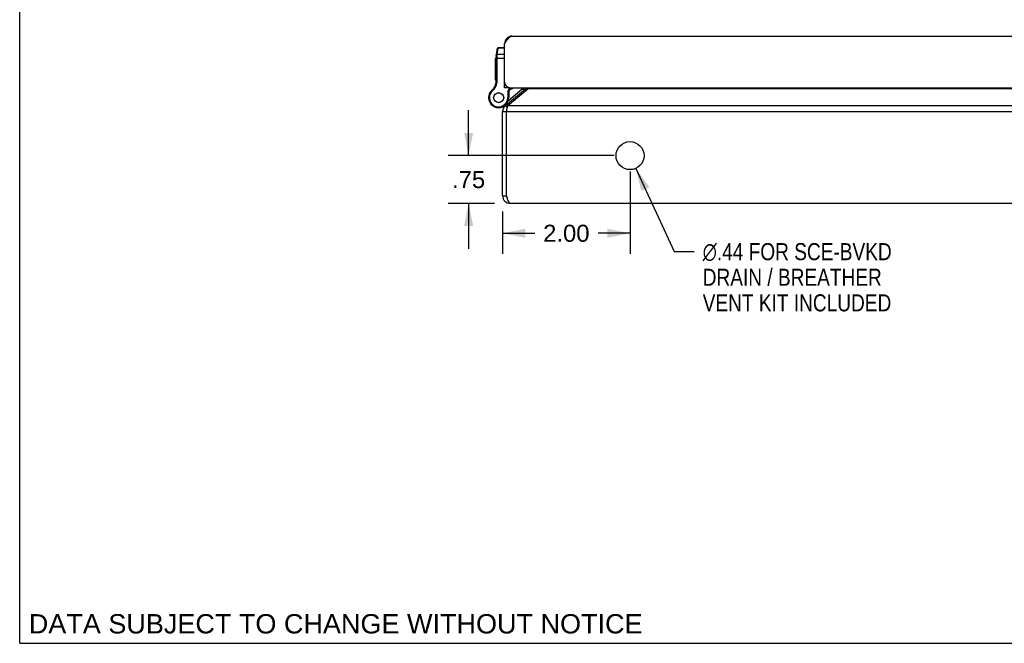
# Model space of a CAD drawing. Header units: inches. Extents: x 0 to 60.7, y 0 to 39.3.
# Tile 1 of 11: x 0 to 15.5, y 0 to 9.8. Entities that reach past the tile are written whole.
import ezdxf

# ---------------------------------------------------------------- set-up
doc = ezdxf.new("R2010")
doc.units = ezdxf.units.IN
doc.header["$LTSCALE"] = 3.339286
doc.header["$MEASUREMENT"] = 0
doc.layers.get('0').update_dxf_attribs({"linetype": 'CONTINUOUS'})
doc.layers.add('02___PRT_ALL_AXES', color=7, linetype='CONTINUOUS')
doc.layers.add('DIMENSIONS', color=7, linetype='CONTINUOUS')
doc.styles.get("Standard").update_dxf_attribs({"font": 'arial.ttf'})
doc.styles.add('TEXTSTYLE_1', font='gdt', dxfattribs={"width": 0.8})
doc.dimstyles.new('DIMSTYLE_1', dxfattribs={"dimtxt": 0.267857, "dimasz": 0.357143, "dimexe": 0.09, "dimexo": 0.07, "dimgap": 0.0375, "dimtad": 0, "dimtih": 1, "dimtoh": 1, "dimzin": 4, "dimdsep": 46, "dimtxsty": 'Standard', "dimblk": '_FILLED', "dimblk1": '_FILLED', "dimblk2": '_FILLED', "dimcen": 0.09, "dimazin": 1, "dimtfac": 1, "dimtofl": 0, "dimtmove": 0, "dimatfit": 3, "dimldrblk": '_FILLED', "dimfxl": 0, "dimtolj": 1, "dimtzin": 4, "dimarcsym": 0})
doc.dimstyles.new('DIMSTYLE_3', dxfattribs={"dimtxt": 0.267857, "dimasz": 0.357143, "dimexe": 0.09, "dimexo": 0.07, "dimgap": 0.09, "dimtad": 0, "dimtih": 1, "dimtoh": 1, "dimzin": 4, "dimdsep": 46, "dimtxsty": 'Standard', "dimblk": '_FILLED', "dimblk1": '_FILLED', "dimblk2": '_FILLED', "dimcen": 0.09, "dimazin": 1, "dimtfac": 1, "dimtofl": 0, "dimtmove": 0, "dimatfit": 1, "dimldrblk": '_FILLED', "dimfxl": 0, "dimtolj": 1, "dimtzin": 4, "dimarcsym": 0})

# ---------------------------------------------------------------- blocks, each defined once
blk = doc.blocks.new('_FILLED')
at = {"color": 0, "linetype": 'ByBlock'}
blk.add_solid([(0, 0), (-1, 0.2), (-1, -0.2)], dxfattribs=at)
blk = doc.blocks.new('*D23')
at = {"layer": 'DIMENSIONS', "color": 2, "linetype": 'Continuous'}
for p, q in [((9.581, 7.406), (9.581, 6.115)), ((7.581, 6.776), (7.581, 6.115)), ((7.581, 6.437), (8.084, 6.437)), ((9.581, 6.437), (9.079, 6.437))]:
    blk.add_line(p, q, dxfattribs=at)
at = {"layer": 'DIMENSIONS', "color": 2, "linetype": 'Continuous', "xscale": 0.3571428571, "yscale": 0.3571428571, "zscale": 0.3571428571, "rotation": 180}
blk.add_blockref('_FILLED', (7.581, 6.437), dxfattribs=at)
at = {"layer": 'DIMENSIONS', "color": 2, "linetype": 'Continuous', "xscale": 0.3571428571, "yscale": 0.3571428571, "zscale": 0.3571428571}
blk.add_blockref('_FILLED', (9.581, 6.437), dxfattribs=at)
at = {"layer": 'DIMENSIONS', "color": 2, "linetype": 'Continuous', "insert": (8.581, 6.571), "char_height": 0.2679, "width": 0.72789, "attachment_point": 2, "line_spacing_factor": 0.9}
blk.add_mtext('2.00', dxfattribs=at)
blk = doc.blocks.new('*D24')
at = {"layer": 'DIMENSIONS', "color": 2, "linetype": 'Continuous'}
for p, q in [((7.047, 7.656), (7.047, 8.37)), ((9.331, 7.656), (6.726, 7.656)), ((7.451, 6.906), (6.726, 6.906)), ((7.047, 6.906), (7.047, 6.191))]:
    blk.add_line(p, q, dxfattribs=at)
at = {"layer": 'DIMENSIONS', "color": 2, "linetype": 'Continuous', "xscale": 0.3571428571, "yscale": 0.3571428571, "zscale": 0.3571428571}
for p, rotation in [((7.047, 7.656), 270), ((7.047, 6.906), 90)]:
    blk.add_blockref('_FILLED', p, dxfattribs=dict(at, rotation=rotation))
at = {"layer": 'DIMENSIONS', "color": 2, "linetype": 'Continuous', "insert": (7.047, 7.414), "char_height": 0.2679, "width": 0.51978, "attachment_point": 2, "line_spacing_factor": 0.9}
blk.add_mtext('.75', dxfattribs=at)
blk = doc.blocks.new('*D25')
at = {"layer": 'DIMENSIONS', "color": 2, "linetype": 'Continuous'}
for p, q in [((9.673, 7.456), (10.275, 6.148)), ((10.275, 6.148), (10.588, 6.148))]:
    blk.add_line(p, q, dxfattribs=at)
at = {"layer": 'DIMENSIONS', "color": 2, "linetype": 'Continuous', "xscale": 0.3571428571, "yscale": 0.3571428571, "zscale": 0.3571428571, "rotation": 114.7156606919}
blk.add_blockref('_FILLED', (9.673, 7.456), dxfattribs=at)
at = {"layer": 'DIMENSIONS', "color": 2, "linetype": 'Continuous', "insert": (10.722, 6.282), "char_height": 0.26786, "width": 3.78153, "attachment_point": 1, "line_spacing_factor": 0.9, "style": 'TEXTSTYLE_1'}
blk.add_mtext('{\\fgdt;n}\\fArial;.44 FOR SCE-BVKD\\PDRAIN / BREATHER\\PVENT KIT INCLUDED', dxfattribs=at)

msp = doc.modelspace()

# ---------------------------------------------------------------- linework, layer by layer
at = {"color": 7, "linetype": 'Continuous'}
for p, q in [((0, 0), (0, 39.2857)), ((7.4821, 9.2147), (7.4993, 9.3379)), ((7.4973, 9.2414), (7.5114, 9.3425)), ((7.5114, 9.3425), (7.5122, 9.3491)), ((7.6109, 9.3425), (7.5114, 9.3425)), ((7.6109, 9.3491), (7.5122, 9.3491)), ((7.6119, 9.4265), (7.6202, 9.4254)), ((7.4809, 8.8209), (7.4809, 9.1974)), ((7.4809, 9.1855), (7.6109, 9.1855)), ((7.49, 9.2004), (7.4904, 9.2004)), ((7.4911, 9.2004), (7.4915, 9.2005)), ((7.4915, 9.2005), (7.4919, 9.2005)), ((7.4919, 9.2005), (7.4924, 9.2005)), ((7.4924, 9.2005), (7.4928, 9.2005)), ((7.4928, 9.2005), (7.4932, 9.2005)), ((7.4939, 9.205), (7.494, 9.2063)), ((7.4939, 9.2037), (7.4939, 9.205)), ((7.4939, 9.2024), (7.4939, 9.2037)), ((7.4939, 9.2012), (7.4939, 9.2024)), ((7.4939, 8.8209), (7.4939, 9.2012)), ((7.494, 9.2075), (7.4941, 9.2088)), ((7.494, 9.2063), (7.494, 9.2075)), ((7.4941, 9.21), (7.4942, 9.2112)), ((7.4941, 9.2088), (7.4941, 9.21)), ((7.4942, 9.2112), (7.4943, 9.2125)), ((7.4943, 9.2125), (7.4944, 9.2137)), ((7.4944, 9.2149), (7.4945, 9.2161)), ((7.4944, 9.2137), (7.4944, 9.2149)), ((7.4945, 9.2161), (7.4947, 9.2172)), ((7.4947, 9.2172), (7.4948, 9.2184)), ((7.4948, 9.2184), (7.4949, 9.2195)), ((7.4949, 9.2195), (7.4973, 9.2414)), ((7.6109, 9.2414), (7.4973, 9.2414)), ((7.4809, 8.8209), (7.4939, 8.8209)), ((7.4124, 8.681), (7.4209, 8.6711)), ((7.4794, 8.8016), (7.4922, 8.7996)), ((7.6109, 8.7812), (7.6159, 8.7812)), ((7.6709, 8.7208), (7.6109, 8.7208)), ((7.663, 8.6638), (7.6929, 8.7212)), ((7.663, 8.6638), (7.663, 8.5656)), ((7.676, 8.6606), (7.663, 8.6638)), ((7.6687, 8.5179), (7.8945, 8.7074)), ((7.6709, 8.726), (7.6709, 8.7208)), ((7.676, 8.6606), (7.7074, 8.7208)), ((7.676, 8.6606), (7.676, 8.5656)), ((7.8945, 8.7074), (7.9138, 8.6845)), ((7.9376, 8.7045), (7.9536, 8.6855)), ((7.3825, 8.645), (7.3825, 8.645)), ((7.3825, 8.645), (7.3937, 8.6384)), ((7.3825, 8.645), (7.3938, 8.6384)), ((7.3937, 8.6384), (7.3938, 8.6384)), ((7.676, 8.5656), (7.663, 8.5656)), ((7.576, 8.4189), (7.5763, 8.4191)), ((7.5814, 8.3496), (7.6414, 8.3496)), ((7.6243, 8.4415), (7.6536, 8.4066)), ((7.6429, 8.4689), (7.6487, 8.462)), ((7.5814, 7.0256), (7.6414, 7.0256)), ((0, 0), (60.7143, 0))]:
    msp.add_line(p, q, dxfattribs=at)
at = {"color": 3, "linetype": 'Continuous'}
for p, q in [((7.7309, 9.5308), (27.4309, 9.5308)), ((7.6109, 8.7208), (7.6109, 9.4108)), ((7.6243, 8.4415), (7.9376, 8.7045)), ((7.6628, 8.4415), (7.9762, 8.7045)), ((7.7009, 8.7208), (27.4609, 8.7208)), ((27.1866, 8.7045), (7.9762, 8.7045)), ((7.5814, 7.0256), (7.5814, 8.3496)), ((7.6414, 7.0256), (7.6414, 8.3496)), ((7.6414, 8.3496), (27.5214, 8.3496)), ((7.6628, 8.4415), (27.5, 8.4415)), ((27.4614, 6.9056), (7.7014, 6.9056))]:
    msp.add_line(p, q, dxfattribs=at)
for points in [[(7.6109, 9.4108), (7.6155, 9.418), (7.6201, 9.4253), (7.6247, 9.4324), (7.6293, 9.4395), (7.6339, 9.4465), (7.6386, 9.4533), (7.6432, 9.4601), (7.6478, 9.4666), (7.6524, 9.4729), (7.657, 9.479), (7.6616, 9.4848), (7.6662, 9.4903), (7.6708, 9.4956), (7.6755, 9.5006), (7.6801, 9.5052), (7.6847, 9.5095), (7.6893, 9.5135), (7.6939, 9.517), (7.6985, 9.5202), (7.7032, 9.523), (7.7078, 9.5254), (7.7124, 9.5273), (7.717, 9.5288), (7.7216, 9.5299), (7.7263, 9.5306), (7.7309, 9.5308)], [(7.9937, 8.7208), (7.9905, 8.7175), (7.9869, 8.7139), (7.9834, 8.7105), (7.9798, 8.7074), (7.9762, 8.7045)], [(7.6414, 8.3496), (7.6445, 8.3645), (7.646, 8.3719), (7.6475, 8.3792), (7.6491, 8.3864), (7.6506, 8.3934), (7.6521, 8.4003), (7.6537, 8.407), (7.6552, 8.4134), (7.6567, 8.4196), (7.6583, 8.4256), (7.6598, 8.4312), (7.6613, 8.4365), (7.6628, 8.4415)], [(7.7014, 6.9056), (7.6991, 6.9058), (7.6968, 6.9064), (7.6945, 6.9075), (7.6922, 6.909), (7.6899, 6.911), (7.6876, 6.9134), (7.6853, 6.9161), (7.683, 6.9193), (7.6806, 6.9229), (7.6783, 6.9268), (7.676, 6.9311), (7.6737, 6.9357), (7.6714, 6.9407), (7.6691, 6.946), (7.6668, 6.9516), (7.6645, 6.9574), (7.6622, 6.9635), (7.6599, 6.9698), (7.6576, 6.9763), (7.6553, 6.983), (7.653, 6.9899), (7.6506, 6.9968), (7.6483, 7.0039), (7.646, 7.0111), (7.6437, 7.0183), (7.6414, 7.0256)]]:
    msp.add_lwpolyline(points, dxfattribs=at)
at = {"color": 7, "linetype": 'Continuous'}
for points in [[(7.4986, 9.3327), (7.4986, 9.3329), (7.4986, 9.333), (7.4987, 9.3332), (7.4987, 9.3334), (7.4988, 9.3336), (7.4988, 9.3338), (7.4989, 9.334), (7.4989, 9.3342), (7.499, 9.3344), (7.499, 9.3346), (7.4991, 9.3347), (7.4992, 9.3349), (7.4992, 9.3351), (7.4993, 9.3353), (7.4994, 9.3355), (7.4995, 9.3357), (7.4995, 9.3358), (7.4996, 9.336), (7.4997, 9.3362), (7.4998, 9.3364), (7.4999, 9.3365), (7.5, 9.3367), (7.5001, 9.3369), (7.5002, 9.337), (7.5004, 9.3372), (7.5005, 9.3374), (7.5006, 9.3375), (7.5007, 9.3377), (7.5008, 9.3378), (7.501, 9.338), (7.5011, 9.3381), (7.5012, 9.3383), (7.5014, 9.3385), (7.5015, 9.3386), (7.5016, 9.3387), (7.5018, 9.3389), (7.5019, 9.339), (7.5021, 9.3392), (7.5022, 9.3393), (7.5024, 9.3394), (7.5025, 9.3396), (7.5027, 9.3397), (7.5029, 9.3398), (7.503, 9.3399), (7.5032, 9.3401), (7.5034, 9.3402), (7.5035, 9.3403), (7.5037, 9.3404), (7.5039, 9.3405), (7.5041, 9.3406), (7.5042, 9.3407), (7.5044, 9.3408), (7.5046, 9.3409), (7.5048, 9.341), (7.505, 9.3411), (7.5052, 9.3412), (7.5054, 9.3413), (7.5056, 9.3414), (7.5058, 9.3415), (7.506, 9.3416), (7.5062, 9.3416), (7.5064, 9.3417), (7.5066, 9.3418), (7.5068, 9.3418), (7.507, 9.3419), (7.5072, 9.342), (7.5074, 9.342), (7.5076, 9.3421), (7.5078, 9.3421), (7.508, 9.3422), (7.5082, 9.3422), (7.5084, 9.3423), (7.5086, 9.3423), (7.5088, 9.3423), (7.5091, 9.3424), (7.5093, 9.3424), (7.5095, 9.3424), (7.5097, 9.3424), (7.5099, 9.3425), (7.5101, 9.3425), (7.5104, 9.3425), (7.5106, 9.3425), (7.5108, 9.3425), (7.511, 9.3425), (7.5112, 9.3425), (7.5114, 9.3425)], [(7.4809, 9.1974), (7.4809, 9.1974), (7.4809, 9.1975), (7.4809, 9.1975), (7.4809, 9.1976), (7.4809, 9.1977), (7.4809, 9.1977), (7.481, 9.1978), (7.481, 9.1978), (7.481, 9.1979), (7.4811, 9.1979), (7.4811, 9.198), (7.4811, 9.198), (7.4812, 9.1981), (7.4812, 9.1981), (7.4813, 9.1982), (7.4813, 9.1982), (7.4814, 9.1983), (7.4815, 9.1983), (7.4815, 9.1984), (7.4816, 9.1984), (7.4817, 9.1985), (7.4817, 9.1985), (7.4818, 9.1986), (7.4819, 9.1986), (7.482, 9.1987), (7.4821, 9.1987), (7.4822, 9.1988), (7.4823, 9.1988), (7.4824, 9.1988), (7.4825, 9.1989), (7.4826, 9.1989), (7.4827, 9.199), (7.4828, 9.199), (7.4829, 9.1991), (7.483, 9.1991), (7.4832, 9.1992), (7.4833, 9.1992), (7.4834, 9.1992), (7.4835, 9.1993), (7.4837, 9.1993), (7.4838, 9.1994), (7.4839, 9.1994), (7.4841, 9.1995), (7.4842, 9.1995), (7.4844, 9.1995), (7.4845, 9.1996), (7.4847, 9.1996), (7.4848, 9.1996), (7.485, 9.1997), (7.4851, 9.1997), (7.4853, 9.1997), (7.4855, 9.1998), (7.4856, 9.1998), (7.4858, 9.1998), (7.486, 9.1999), (7.4862, 9.1999), (7.4863, 9.1999), (7.4865, 9.2), (7.4867, 9.2), (7.4869, 9.2), (7.4871, 9.2001), (7.4872, 9.2001), (7.4874, 9.2001), (7.4876, 9.2001), (7.4878, 9.2002), (7.488, 9.2002), (7.4882, 9.2002), (7.4884, 9.2002), (7.4886, 9.2003), (7.4888, 9.2003), (7.489, 9.2003), (7.4892, 9.2003), (7.4894, 9.2003), (7.4896, 9.2003), (7.4898, 9.2004), (7.49, 9.2004)], [(7.4821, 9.2147), (7.4821, 9.2148), (7.4821, 9.2149), (7.4821, 9.2151), (7.4822, 9.2152), (7.4822, 9.2153), (7.4822, 9.2154), (7.4823, 9.2155), (7.4823, 9.2156), (7.4824, 9.2157), (7.4824, 9.2159), (7.4825, 9.216), (7.4825, 9.2161), (7.4826, 9.2162), (7.4826, 9.2163), (7.4827, 9.2164), (7.4828, 9.2165), (7.4829, 9.2166), (7.4829, 9.2167), (7.483, 9.2168), (7.4831, 9.2169), (7.4832, 9.217), (7.4833, 9.2171), (7.4834, 9.2172), (7.4835, 9.2173), (7.4836, 9.2174), (7.4837, 9.2175), (7.4838, 9.2176), (7.4839, 9.2177), (7.484, 9.2178), (7.4841, 9.2179), (7.4842, 9.218), (7.4844, 9.218), (7.4845, 9.2181), (7.4846, 9.2182), (7.4847, 9.2183), (7.4849, 9.2184), (7.485, 9.2185), (7.4851, 9.2185), (7.4853, 9.2186), (7.4854, 9.2187), (7.4856, 9.2188), (7.4857, 9.2188), (7.4859, 9.2189), (7.486, 9.219), (7.4862, 9.219), (7.4863, 9.2191), (7.4865, 9.2192), (7.4867, 9.2192), (7.4868, 9.2193), (7.487, 9.2194), (7.4872, 9.2194), (7.4873, 9.2195), (7.4875, 9.2195), (7.4877, 9.2196), (7.4879, 9.2196), (7.488, 9.2197), (7.4882, 9.2197), (7.4884, 9.2198), (7.4886, 9.2198), (7.4888, 9.2198), (7.489, 9.2199), (7.4892, 9.2199), (7.4894, 9.2199), (7.4895, 9.22), (7.4897, 9.22), (7.4899, 9.22), (7.4901, 9.2201), (7.4903, 9.2201), (7.4905, 9.2201), (7.4907, 9.2201), (7.4909, 9.2201), (7.4911, 9.2202), (7.4914, 9.2202), (7.4916, 9.2202), (7.4918, 9.2202), (7.492, 9.2202), (7.4922, 9.2202), (7.4924, 9.2202), (7.4926, 9.2202), (7.4928, 9.2202), (7.493, 9.2202), (7.4932, 9.2202), (7.4935, 9.2202), (7.4937, 9.2202), (7.4939, 9.2202), (7.4941, 9.2202), (7.4943, 9.2202), (7.4945, 9.2201), (7.4947, 9.2201), (7.4949, 9.2201)], [(7.4844, 9.2315), (7.4845, 9.2317), (7.4845, 9.2319), (7.4845, 9.2321), (7.4846, 9.2323), (7.4846, 9.2325), (7.4847, 9.2327), (7.4847, 9.2329), (7.4848, 9.2331), (7.4848, 9.2332), (7.4849, 9.2334), (7.4849, 9.2336), (7.485, 9.2338), (7.4851, 9.234), (7.4852, 9.2342), (7.4852, 9.2343), (7.4853, 9.2345), (7.4854, 9.2347), (7.4855, 9.2349), (7.4856, 9.2351), (7.4857, 9.2352), (7.4858, 9.2354), (7.4859, 9.2356), (7.486, 9.2357), (7.4861, 9.2359), (7.4862, 9.2361), (7.4863, 9.2362), (7.4864, 9.2364), (7.4866, 9.2366), (7.4867, 9.2367), (7.4868, 9.2369), (7.4869, 9.237), (7.4871, 9.2372), (7.4872, 9.2373), (7.4873, 9.2375), (7.4875, 9.2376), (7.4876, 9.2378), (7.4878, 9.2379), (7.4879, 9.238), (7.4881, 9.2382), (7.4882, 9.2383), (7.4884, 9.2384), (7.4886, 9.2386), (7.4887, 9.2387), (7.4889, 9.2388), (7.489, 9.2389), (7.4892, 9.2391), (7.4894, 9.2392), (7.4896, 9.2393), (7.4897, 9.2394), (7.4899, 9.2395), (7.4901, 9.2396), (7.4903, 9.2397), (7.4905, 9.2398), (7.4907, 9.2399), (7.4908, 9.24), (7.491, 9.2401), (7.4912, 9.2402), (7.4914, 9.2403), (7.4916, 9.2403), (7.4918, 9.2404), (7.492, 9.2405), (7.4922, 9.2406), (7.4924, 9.2406), (7.4926, 9.2407), (7.4928, 9.2408), (7.493, 9.2408), (7.4932, 9.2409), (7.4934, 9.2409), (7.4936, 9.241), (7.4939, 9.241), (7.4941, 9.2411), (7.4943, 9.2411), (7.4945, 9.2412), (7.4947, 9.2412), (7.4949, 9.2412), (7.4951, 9.2413), (7.4953, 9.2413), (7.4956, 9.2413), (7.4958, 9.2413), (7.496, 9.2413), (7.4962, 9.2414), (7.4964, 9.2414), (7.4966, 9.2414), (7.4969, 9.2414), (7.4971, 9.2414), (7.4973, 9.2414)], [(7.4904, 9.2004), (7.4909, 9.2004), (7.4911, 9.2004)], [(7.4932, 9.2005), (7.4937, 9.2005), (7.4939, 9.2005)]]:
    msp.add_lwpolyline(points, dxfattribs=at)
at = {"color": 3, "linetype": 'Continuous'}
for centre, radius, start, end in [((7.7309, 9.4108), 0.12, 90, 180), ((7.7009, 8.8108), 0.09, 180, 270), ((7.8991, 8.7504), 0.06, 310, 330.38363), ((7.7014, 8.3496), 0.12, 130, 180), ((7.7014, 7.0256), 0.12, 180, 270)]:
    msp.add_arc(centre, radius, start, end, dxfattribs=at)
at = {"color": 7, "linetype": 'Continuous'}
for centre, radius, start, end in [((7.5122, 9.3361), 0.013, 90, 172.02427), ((7.6059, 9.1974), 0.125, 172.03825, 180), ((7.3559, 8.8209), 0.125, 351.15991, 360), ((7.3559, 8.8209), 0.138, 351.15991, 360), ((7.5185, 8.5656), 0.1575, 127.31101, 149.72135), ((7.5053, 8.5734), 0.1421, 130.79327, 149.73501), ((7.5053, 8.5734), 0.1291, 130.79327, 149.73501), ((7.2818, 8.8324), 0.2, 310.79327, 351.15991), ((7.2818, 8.8324), 0.213, 310.79327, 351.15991), ((7.619, 8.8878), 0.21, 290.29811, 307.31443), ((7.8334, 8.7802), 0.095, 310, 321.27437), ((7.8334, 8.7802), 0.125, 310, 331.61139), ((7.5185, 8.5656), 0.1575, 149.73501, 360), ((7.5185, 8.5656), 0.1445, 149.73501, 360), ((7.4816, 8.6612), 0.26, 291.378, 310), ((7.7014, 8.3496), 0.06, 156.8969, 180), ((7.7014, 7.0256), 0.06, 180, 215.78565)]:
    msp.add_arc(centre, radius, start, end, dxfattribs=at)
at = {"layer": '02___PRT_ALL_AXES', "color": 7, "linetype": 'Continuous'}
for p, q in [((7.4709, 8.8399), (7.4709, 9.1803)), ((7.4809, 9.1803), (7.4709, 9.1803)), ((7.4809, 9.1801), (7.4709, 9.1801)), ((7.4809, 9.1717), (7.4709, 9.1717)), ((7.4809, 9.1211), (7.4709, 9.1211)), ((7.4809, 9.1127), (7.4709, 9.1127)), ((7.4809, 9.1043), (7.4709, 9.1043)), ((7.4809, 9.0522), (7.4709, 9.0522)), ((7.4809, 9.0438), (7.4709, 9.0438)), ((7.4809, 9.0354), (7.4709, 9.0354)), ((7.4809, 8.9885), (7.4709, 8.9885)), ((7.4809, 8.9801), (7.4709, 8.9801)), ((7.4809, 8.9717), (7.4709, 8.9717)), ((7.4809, 8.917), (7.4709, 8.917)), ((7.4809, 8.9086), (7.4709, 8.9086)), ((7.4809, 8.9002), (7.4709, 8.9002)), ((7.4809, 8.8483), (7.4709, 8.8483)), ((7.4809, 8.8399), (7.4709, 8.8399))]:
    msp.add_line(p, q, dxfattribs=at)
for radius in [0.079, 0.078]:
    msp.add_circle((7.5185, 8.5656), radius, dxfattribs=at)
at = {"layer": '02___PRT_ALL_AXES', "color": 3, "linetype": 'Continuous'}
msp.add_circle((9.5814, 7.6556), 0.22, dxfattribs=at)

# ---------------------------------------------------------------- texts
at = {"layer": 'DIMENSIONS', "color": 2, "linetype": 'Continuous', "insert": (4.9604, 0.4581), "char_height": 0.303571, "width": 9.617233, "attachment_point": 2, "line_spacing_factor": 0.9}
msp.add_mtext('DATA SUBJECT TO CHANGE WITHOUT NOTICE', dxfattribs=at)

# ---------------------------------------------------------------- dimensions: what is measured, and where the dimension line sits
at = {"layer": 'DIMENSIONS', "color": 2, "linetype": 'Continuous'}
dim = msp.add_linear_dim(base=(7.0472, 7.6556), p1=(7.5214, 6.9056), p2=(9.4014, 7.6556), angle=90, dimstyle='DIMSTYLE_1', dxfattribs=at)
dim.commit()
dim.dimension.update_dxf_attribs({"geometry": '*D24', "text_midpoint": (7.056, 7.2771), "dimtype": 160})
dim = msp.add_diameter_dim_2p(p1=(9.6734, 7.4557), p2=(9.4894, 7.8554), text='%%c<> FOR SCE-BVKD\\PDRAIN / BREATHER\\PVENT KIT INCLUDED', dimstyle='DIMSTYLE_3', override={"dimpost": '<>'}, dxfattribs=at)
dim.commit()
dim.dimension.update_dxf_attribs({"geometry": '*D25', "text_midpoint": (12.6124, 5.7465), "dimtype": 163})
dim = msp.add_linear_dim(base=(9.5814, 6.4368), p1=(7.5814, 6.8456), p2=(9.5814, 7.4756), dimstyle='DIMSTYLE_1', dxfattribs=at)
dim.commit()
dim.dimension.update_dxf_attribs({"geometry": '*D23', "text_midpoint": (8.5781, 6.4353), "dimtype": 160})

doc.saveas('drawing.dxf')
